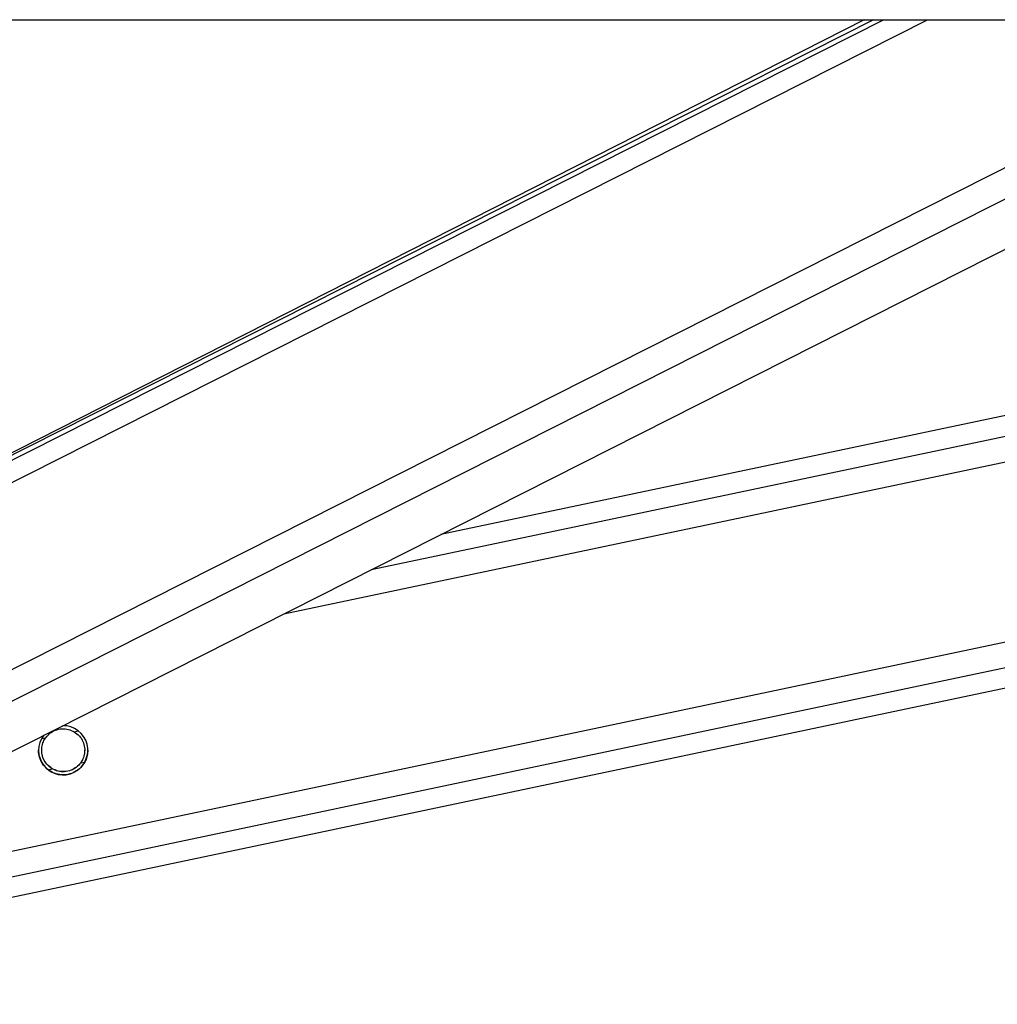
# Paper-space layout 'Wall Base Bracket' of a CAD drawing. Header units: millimetres. Extents: x 1591 to 17407, y 1260 to 16227.
# Tile 20 of 68: x 6483 to 6674, y 5708 to 5901. Entities that reach past the tile are written whole.
import ezdxf

# ---------------------------------------------------------------- set-up
doc = ezdxf.new("R2010")
doc.units = ezdxf.units.MM
doc.layers.add('COMPONENT_GEOMETRY', color=7, linetype='Continuous')
doc.styles.add('SLDTEXTSTYLE1', font='TXT', dxfattribs={"width": 0.75})
doc.dimstyles.new('SLDDIMSTYLE0', dxfattribs={"dimtxt": 100, "dimasz": 6.604, "dimexe": 0, "dimexo": 0.0625, "dimgap": 25, "dimtad": 0, "dimtih": 1, "dimtoh": 1, "dimdec": 0, "dimlfac": 0.5, "dimrnd": 1e-09, "dimzin": 12, "dimdsep": 46, "dimtxsty": 'SLDTEXTSTYLE1', "dimsah": 1, "dimcen": 0.09, "dimadec": 0, "dimazin": 3, "dimtfac": 1, "dimtdec": 0, "dimtofl": 0, "dimtmove": 0, "dimatfit": 3, "dimfxl": 1, "dimfrac": 2, "dimtolj": 1, "dimtzin": 12, "dimarcsym": 0})

# ---------------------------------------------------------------- blocks, each defined once
blk = doc.blocks.new('_D_24')
at = {"layer": 'COMPONENT_GEOMETRY', "color": 7, "ltscale": 2}
for p, q in [((8881.73, 5900.55), (9437.41, 5900.55)), ((9431.06, 5900.55), (9431.06, 3746.68)), ((9431.06, 1434.05), (9431.06, 3587.93)), ((3807.31, 1434.05), (9437.41, 1434.05))]:
    blk.add_line(p, q, dxfattribs=at)
for points in [[(9431.06, 5900.55), (9430.04, 5893.95), (9432.08, 5893.95)], [(9431.06, 1434.05), (9432.08, 1440.65), (9430.04, 1440.65)]]:
    blk.add_solid(points, dxfattribs=at)
at = {"layer": 'COMPONENT_GEOMETRY', "color": 7, "ltscale": 2, "insert": (9283.28, 3716.83), "char_height": 100, "attachment_point": 1, "style": 'SLDTEXTSTYLE1'}
blk.add_mtext('2233', dxfattribs=at)

psp = doc.layouts.new('Wall Base Bracket')

# ---------------------------------------------------------------- linework, layer by layer
at = {"color": 7, "linetype": 'Continuous', "lineweight": 25, "ltscale": 2}
for p, q in [((6310.54, 5900.55), (8850.45, 5900.55)), ((6649.4, 5900.55), (6405.52, 5777.28)), ((6647.57, 5900.55), (6409.46, 5779.56)), ((6427.18, 5730.45), (6763.7, 5900.55)), ((6465.36, 5725.99), (7294.29, 5900.55)), ((7041.94, 5900.55), (6564.99, 5800.11))]:
    psp.add_line(p, q, dxfattribs=at)
at = {"color": 8, "linetype": 'Continuous', "lineweight": 25, "ltscale": 2}
for p, q in [((6401.64, 5770.01), (6659.9, 5900.55)), ((6402.28, 5774.66), (6651.35, 5900.55)), ((6409.85, 5737.67), (6732.11, 5900.55)), ((6412.85, 5733.03), (6744.27, 5900.55)), ((6463.54, 5734.61), (7251.56, 5900.55)), ((6464.55, 5729.79), (7275.44, 5900.55)), ((6534.34, 5784.62), (7084.86, 5900.55)), ((6551.42, 5793.25), (7060.95, 5900.55)), ((6493.44, 5761.63), (6494.25, 5761.81)), ((6487.09, 5760.3), (6487.9, 5760.47)), ((6494.72, 5755.56), (6495.49, 5755.72)), ((6488.38, 5754.22), (6489.18, 5754.39))]:
    psp.add_line(p, q, dxfattribs=at)
at = {"color": 7, "linetype": 'Continuous', "lineweight": 25, "ltscale": 4}
psp.add_arc((6491.31, 5758.01), 4.8, 142.0868, 91.543, dxfattribs=at)
at = {"color": 7, "linetype": 'Continuous', "lineweight": 25, "ltscale": 2}
for points, knots in [([(6487.9, 5760.47), (6488.16, 5760.77), (6488.66, 5761.36), (6489.78, 5761.99), (6491.04, 5762.27), (6492.35, 5762.16), (6493.08, 5761.81), (6493.44, 5761.63)], [0, 0, 0, 0, 0.196455, 0.392644, 0.593348, 0.798821, 1, 1, 1, 1]), ([(6493.44, 5761.63), (6493.81, 5761.37), (6494.49, 5760.88), (6495.19, 5759.76), (6495.53, 5758.57), (6495.51, 5757.38), (6495.23, 5756.37), (6494.88, 5755.81), (6494.72, 5755.56)], [0, 0, 0, 0, 0.204625, 0.37633, 0.548823, 0.703362, 0.864285, 1, 1, 1, 1]), ([(6489.18, 5754.39), (6488.81, 5754.66), (6488.13, 5755.15), (6487.43, 5756.27), (6487.09, 5757.46), (6487.11, 5758.65), (6487.39, 5759.66), (6487.74, 5760.22), (6487.9, 5760.47)], [0, 0, 0, 0, 0.204637, 0.376334, 0.54883, 0.703371, 0.864295, 1, 1, 1, 1]), ([(6488.14, 5754.41), (6487.84, 5754.72), (6487.23, 5755.33), (6486.68, 5756.6), (6486.47, 5757.56), (6486.52, 5757.98), (6486.52, 5758.01)], [0, 0, 0, 0, 0.339797, 0.682087, 0.9795, 1, 1, 1, 1]), ([(6489.18, 5754.42), (6488.81, 5754.69), (6488.13, 5755.18), (6487.44, 5756.29), (6487.11, 5757.29), (6487.14, 5757.87), (6487.15, 5758.04)], [0, 0, 0, 0, 0.330404, 0.607667, 0.886226, 1, 1, 1, 1]), ([(6495.47, 5758.04), (6495.48, 5757.84), (6495.49, 5757.25), (6495.22, 5756.4), (6494.88, 5755.84), (6494.72, 5755.59)], [0, 0, 0, 0, 0.220846, 0.643524, 1, 1, 1, 1]), ([(6496.1, 5758.02), (6496.08, 5757.66), (6496.05, 5756.93), (6495.79, 5756.31), (6495.66, 5755.99)], [0, 0, 0, 0, 0.485246, 1, 1, 1, 1]), ([(6495.66, 5755.99), (6495.45, 5755.61), (6495.03, 5754.86), (6493.93, 5753.91), (6492.58, 5753.3), (6491.04, 5753.14), (6489.53, 5753.47), (6488.6, 5754.02), (6488.2, 5754.36), (6488.14, 5754.41)], [0, 0, 0, 0, 0.154776, 0.30932, 0.468491, 0.636733, 0.806573, 0.969695, 1, 1, 1, 1]), ([(6494.72, 5755.59), (6494.47, 5755.29), (6493.96, 5754.69), (6492.84, 5754.07), (6491.59, 5753.79), (6490.27, 5753.89), (6489.54, 5754.25), (6489.18, 5754.42)], [0, 0, 0, 0, 0.196443, 0.392636, 0.593343, 0.798818, 1, 1, 1, 1]), ([(6494.72, 5755.56), (6494.47, 5755.26), (6493.96, 5754.66), (6492.84, 5754.04), (6491.59, 5753.76), (6490.27, 5753.86), (6489.54, 5754.22), (6489.18, 5754.39)], [0, 0, 0, 0, 0.19645, 0.392663, 0.593369, 0.798821, 1, 1, 1, 1])]:
    psp.add_open_spline(points, degree=3, knots=knots, dxfattribs=at)

# ---------------------------------------------------------------- dimensions: what is measured, and where the dimension line sits
at = {"layer": 'COMPONENT_GEOMETRY', "color": 7, "ltscale": 2}
dim = psp.add_linear_dim(base=(9431.06, 1434.05), p1=(8879.19, 5900.55), p2=(3804.77, 1434.05), angle=90, dimstyle='SLDDIMSTYLE0', dxfattribs=at)
dim.commit()
dim.dimension.update_dxf_attribs({"geometry": '_D_24', "text_midpoint": (9431.06, 3667.3), "dimtype": 160})

doc.saveas('drawing.dxf')
